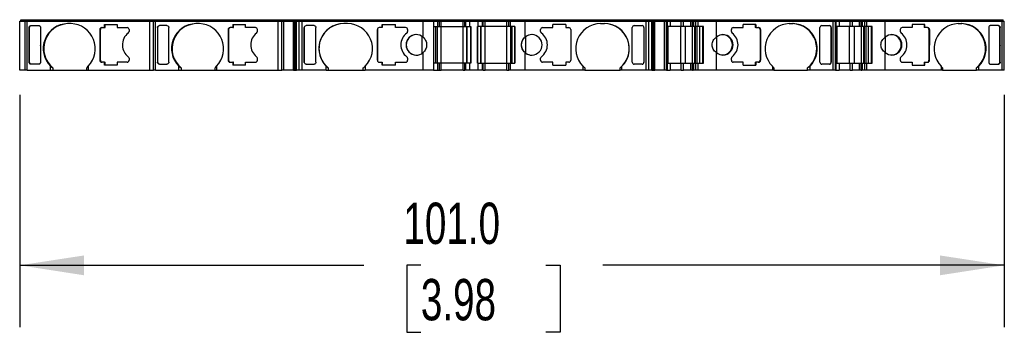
# Model space of a CAD drawing. Header units: millimetres. Extents: x 13 to 546, y 13 to 419.
# Tile 3 of 7: x 139 to 240, y 314 to 346. Entities that reach past the tile are written whole.
import ezdxf

# ---------------------------------------------------------------- set-up
doc = ezdxf.new("R2010")
doc.units = ezdxf.units.MM
doc.header["$LTSCALE"] = 2
doc.linetypes.add('SLD-Solid', pattern=[0])
doc.layers.add('DIMENSIONS', color=140, linetype='SLD-Solid', lineweight=25)
doc.styles.add('SLDTEXTSTYLE0', font='TXT', dxfattribs={"width": 0.7})
doc.dimstyles.new('SLDDIMSTYLE2', dxfattribs={"dimtxt": 4.316016, "dimasz": 6.604, "dimexe": 0, "dimexo": 0.0625, "dimgap": 1.079004, "dimtad": 0, "dimtih": 1, "dimtoh": 1, "dimrnd": 1e-09, "dimzin": 4, "dimdsep": 46, "dimtxsty": 'SLDTEXTSTYLE0', "dimsah": 1, "dimcen": 0.09, "dimadec": 0, "dimazin": 1, "dimtfac": 1, "dimtofl": 0, "dimtmove": 0, "dimatfit": 3, "dimfxl": 0, "dimfrac": 2, "dimtolj": 1, "dimtzin": 12, "dimarcsym": 0})

# ---------------------------------------------------------------- blocks, each defined once
blk = doc.blocks.new('_D_4')
at = {"layer": 'DIMENSIONS'}
for p, q in [((139.19, 338.25), (139.19, 314.44)), ((240.21, 338.25), (240.21, 314.44)), ((139.19, 320.79), (174.5, 320.79)), ((180.35, 320.79), (178.9, 320.79)), ((178.9, 320.79), (178.9, 313.93)), ((193.18, 320.79), (194.63, 320.79)), ((194.63, 320.79), (194.63, 313.93)), ((240.21, 320.79), (199.03, 320.79)), ((178.9, 313.93), (180.35, 313.93)), ((194.63, 313.93), (193.18, 313.93))]:
    blk.add_line(p, q, dxfattribs=at)
for points in [[(139.19, 320.79), (145.79, 319.77), (145.79, 321.8)], [(240.21, 320.79), (233.61, 321.8), (233.61, 319.77)]]:
    blk.add_solid(points, dxfattribs=at)
at = {"layer": 'DIMENSIONS', "char_height": 4.233, "attachment_point": 1, "style": 'SLDTEXTSTYLE0'}
for s, insert in [('101.0', (178.56, 327.21)), ('3.98', (180.35, 319.39))]:
    blk.add_mtext(s, dxfattribs=dict(at, insert=insert))

msp = doc.modelspace()

# ---------------------------------------------------------------- linework, layer by layer
for p, q in [((139.188, 340.789), (139.188, 345.789)), ((139.188, 345.789), (139.735, 345.789)), ((139.288, 345.789), (139.288, 345.939)), ((139.288, 345.939), (139.835, 345.939)), ((139.734, 340.789), (139.734, 345.789)), ((139.734, 345.789), (139.956, 345.789)), ((139.834, 345.789), (139.834, 345.939)), ((139.834, 345.939), (139.982, 345.939)), ((139.956, 340.789), (139.956, 345.789)), ((139.956, 345.789), (152.531, 345.789)), ((139.982, 345.789), (139.982, 345.939)), ((139.982, 345.939), (152.557, 345.939)), ((144.466, 345.539), (144.079, 345.539)), ((152.531, 340.789), (152.531, 345.789)), ((152.531, 345.789), (152.9, 345.789)), ((152.557, 345.789), (152.557, 345.939)), ((152.557, 345.939), (153, 345.939)), ((152.9, 340.789), (152.9, 345.789)), ((152.9, 345.789), (153.122, 345.789)), ((152.9, 340.789), (152.9, 345.789)), ((153, 345.789), (153, 345.939)), ((153, 345.939), (153.148, 345.939)), ((153, 345.789), (153, 345.939)), ((153.122, 340.789), (153.122, 345.789)), ((153.122, 345.789), (165.697, 345.789)), ((153.148, 345.789), (153.148, 345.939)), ((153.148, 345.939), (165.723, 345.939)), ((157.632, 345.539), (157.246, 345.539)), ((165.697, 340.789), (165.697, 345.789)), ((165.697, 345.789), (166.068, 345.789)), ((165.723, 345.789), (165.723, 345.939)), ((165.723, 345.939), (166.168, 345.939)), ((166.068, 340.789), (166.068, 345.789)), ((166.068, 345.789), (166.078, 345.789)), ((166.068, 340.789), (166.068, 345.789)), ((166.078, 340.789), (166.078, 345.789)), ((166.078, 345.789), (166.286, 345.789)), ((166.168, 345.789), (166.168, 345.939)), ((166.168, 345.939), (166.175, 345.939)), ((166.168, 345.789), (166.168, 345.939)), ((166.175, 345.789), (166.175, 345.939)), ((166.175, 345.939), (166.364, 345.939)), ((166.286, 340.789), (166.286, 345.789)), ((166.286, 345.789), (167.281, 345.789)), ((166.364, 345.789), (166.364, 345.939)), ((166.364, 345.939), (167.271, 345.939)), ((167.271, 345.789), (167.271, 345.939)), ((167.271, 345.939), (167.313, 345.939)), ((167.281, 340.789), (167.281, 345.789)), ((167.281, 345.789), (167.339, 345.789)), ((167.313, 345.939), (167.458, 345.939)), ((167.339, 345.789), (167.484, 345.789)), ((167.339, 345.689), (167.484, 345.689)), ((167.339, 340.789), (167.339, 345.689)), ((167.362, 345.689), (167.362, 340.789)), ((167.432, 340.789), (167.432, 345.689)), ((167.458, 345.789), (167.458, 345.939)), ((167.458, 345.939), (167.573, 345.939)), ((167.475, 340.789), (167.475, 345.689)), ((167.484, 345.689), (167.484, 345.789)), ((167.484, 345.789), (167.578, 345.789)), ((167.484, 345.689), (167.578, 345.689)), ((167.573, 345.789), (167.573, 345.939)), ((167.573, 345.939), (167.693, 345.939)), ((167.578, 340.789), (167.578, 345.789)), ((167.578, 345.789), (167.879, 345.789)), ((167.693, 345.789), (167.693, 345.939)), ((167.693, 345.939), (167.976, 345.939)), ((167.879, 340.789), (167.879, 345.789)), ((167.879, 345.789), (168.169, 345.789)), ((167.976, 345.789), (167.976, 345.939)), ((167.976, 345.939), (168.169, 345.939)), ((168.169, 345.789), (168.169, 345.939)), ((168.169, 345.939), (180.543, 345.939)), ((168.169, 340.789), (168.169, 345.789)), ((168.169, 345.789), (180.588, 345.789)), ((172.838, 345.539), (172.438, 345.539)), ((180.543, 345.789), (180.543, 345.939)), ((180.543, 345.939), (181.545, 345.939)), ((180.588, 344.147), (180.588, 345.789)), ((180.588, 345.789), (181.645, 345.789)), ((181.545, 345.789), (181.545, 345.939)), ((181.545, 345.939), (181.989, 345.939)), ((181.645, 345.789), (181.645, 340.789)), ((181.645, 345.789), (182.089, 345.789)), ((181.989, 345.789), (181.989, 345.939)), ((181.989, 345.789), (181.989, 345.939)), ((181.989, 345.939), (181.989, 345.939)), ((181.989, 345.939), (182.145, 345.939)), ((182.089, 345.239), (182.089, 345.789)), ((182.089, 345.239), (182.089, 345.789)), ((182.089, 345.789), (182.089, 345.789)), ((182.089, 345.789), (182.245, 345.789)), ((182.145, 345.789), (182.145, 345.939)), ((182.145, 345.789), (182.145, 345.939)), ((182.145, 345.939), (182.445, 345.939)), ((182.245, 345.239), (182.245, 345.789)), ((182.245, 345.239), (182.245, 345.789)), ((182.245, 345.239), (182.245, 345.789)), ((182.245, 345.789), (182.445, 345.789)), ((182.245, 345.239), (182.245, 345.52)), ((182.445, 345.789), (182.445, 345.939)), ((182.445, 345.939), (184.678, 345.939)), ((182.445, 345.239), (182.445, 345.789)), ((182.445, 345.789), (184.678, 345.789)), ((184.678, 345.789), (184.678, 345.939)), ((184.678, 345.939), (184.978, 345.939)), ((184.678, 345.239), (184.678, 345.789)), ((184.678, 345.789), (184.878, 345.789)), ((184.878, 345.239), (184.878, 345.789)), ((184.878, 345.789), (184.966, 345.789)), ((184.878, 345.239), (184.878, 345.789)), ((184.966, 345.239), (184.966, 345.789)), ((184.966, 345.789), (185.378, 345.789)), ((184.978, 345.789), (184.978, 345.939)), ((184.978, 345.939), (185.036, 345.939)), ((184.978, 345.789), (184.978, 345.939)), ((185.036, 345.789), (185.036, 345.939)), ((185.036, 345.939), (185.419, 345.939)), ((185.378, 345.239), (185.378, 345.789)), ((185.378, 345.789), (186.245, 345.789)), ((185.419, 345.789), (185.419, 345.939)), ((185.419, 345.939), (186.204, 345.939)), ((186.204, 345.789), (186.204, 345.939)), ((186.204, 345.939), (186.586, 345.939)), ((186.245, 345.239), (186.245, 345.789)), ((186.245, 345.789), (186.657, 345.789)), ((186.586, 345.789), (186.586, 345.939)), ((186.586, 345.939), (186.645, 345.939)), ((186.645, 345.789), (186.645, 345.939)), ((186.645, 345.789), (186.645, 345.939)), ((186.645, 345.939), (186.945, 345.939)), ((186.657, 345.239), (186.657, 345.789)), ((186.657, 345.789), (186.745, 345.789)), ((186.745, 345.239), (186.745, 345.789)), ((186.745, 345.239), (186.745, 345.789)), ((186.745, 345.789), (186.945, 345.789)), ((186.945, 345.789), (186.945, 345.939)), ((186.945, 345.939), (189.178, 345.939)), ((186.945, 345.239), (186.945, 345.789)), ((186.945, 345.789), (189.178, 345.789)), ((189.178, 345.789), (189.178, 345.939)), ((189.178, 345.939), (189.478, 345.939)), ((189.178, 345.239), (189.178, 345.789)), ((189.178, 345.789), (189.378, 345.789)), ((189.378, 345.239), (189.378, 345.789)), ((189.378, 345.789), (189.533, 345.789)), ((189.378, 345.431), (189.378, 345.789)), ((189.378, 345.531), (189.378, 345.789)), ((189.478, 345.789), (189.478, 345.939)), ((189.478, 345.939), (189.633, 345.939)), ((189.533, 345.239), (189.533, 345.789)), ((189.533, 345.789), (191.035, 345.789)), ((189.533, 345.239), (189.533, 345.789)), ((189.533, 345.789), (189.533, 345.789)), ((189.633, 345.789), (189.633, 345.939)), ((189.633, 345.939), (191.079, 345.939)), ((189.633, 345.789), (189.633, 345.939)), ((189.633, 345.939), (189.633, 345.939)), ((191.035, 344.147), (191.035, 345.789)), ((191.035, 345.789), (203.454, 345.789)), ((191.079, 345.789), (191.079, 345.939)), ((191.079, 345.939), (203.454, 345.939)), ((198.785, 345.539), (199.185, 345.539)), ((203.454, 345.789), (203.454, 345.939)), ((203.454, 345.939), (203.647, 345.939)), ((203.454, 340.789), (203.454, 345.789)), ((203.454, 345.789), (203.744, 345.789)), ((203.647, 345.789), (203.647, 345.939)), ((203.647, 345.939), (203.93, 345.939)), ((203.744, 340.789), (203.744, 345.789)), ((203.744, 345.789), (204.045, 345.789)), ((203.93, 345.789), (203.93, 345.939)), ((203.93, 345.939), (204.05, 345.939)), ((204.045, 340.789), (204.045, 345.789)), ((204.045, 345.789), (204.139, 345.789)), ((204.045, 345.689), (204.139, 345.689)), ((204.05, 345.789), (204.05, 345.939)), ((204.05, 345.939), (204.165, 345.939)), ((204.139, 345.689), (204.139, 345.789)), ((204.139, 345.789), (204.284, 345.789)), ((204.139, 345.689), (204.284, 345.689)), ((204.148, 340.789), (204.148, 345.689)), ((204.165, 345.789), (204.165, 345.939)), ((204.165, 345.939), (204.309, 345.939)), ((204.19, 340.789), (204.19, 345.689)), ((204.261, 340.789), (204.261, 345.689)), ((204.284, 345.789), (204.342, 345.789)), ((204.284, 340.789), (204.284, 345.689)), ((204.309, 345.939), (204.351, 345.939)), ((204.342, 340.789), (204.342, 345.789)), ((204.342, 345.789), (205.337, 345.789)), ((204.351, 345.789), (204.351, 345.939)), ((204.351, 345.939), (205.259, 345.939)), ((205.259, 345.789), (205.259, 345.939)), ((205.259, 345.939), (205.448, 345.939)), ((205.337, 340.789), (205.337, 345.789)), ((205.337, 345.789), (205.545, 345.789)), ((205.448, 345.789), (205.448, 345.939)), ((205.448, 345.939), (205.455, 345.939)), ((205.455, 345.789), (205.455, 345.939)), ((205.455, 345.789), (205.455, 345.939)), ((205.455, 345.939), (205.536, 345.939)), ((205.536, 345.789), (205.536, 345.939)), ((205.536, 345.939), (205.837, 345.939)), ((205.545, 340.789), (205.545, 345.789)), ((205.545, 345.789), (205.555, 345.789)), ((205.555, 340.789), (205.555, 345.789)), ((205.555, 340.789), (205.555, 345.789)), ((205.555, 345.789), (205.642, 345.789)), ((205.642, 340.789), (205.642, 345.789)), ((205.642, 345.789), (205.943, 345.789)), ((205.837, 345.789), (205.837, 345.939)), ((205.837, 345.939), (207.036, 345.939)), ((205.943, 345.789), (205.943, 345.239)), ((205.943, 345.789), (207.062, 345.789)), ((207.036, 345.789), (207.036, 345.939)), ((207.036, 345.939), (207.403, 345.939)), ((207.062, 345.239), (207.062, 345.789)), ((207.062, 345.789), (207.306, 345.789)), ((207.306, 345.239), (207.306, 345.789)), ((207.306, 345.789), (208.042, 345.789)), ((207.403, 345.789), (207.403, 345.939)), ((207.403, 345.939), (208.139, 345.939)), ((208.042, 345.239), (208.042, 345.789)), ((208.042, 345.789), (208.205, 345.789)), ((208.139, 345.789), (208.139, 345.939)), ((208.139, 345.939), (208.22, 345.939)), ((208.205, 345.239), (208.205, 345.789)), ((208.205, 345.789), (208.272, 345.789)), ((208.22, 345.789), (208.22, 345.939)), ((208.22, 345.939), (208.372, 345.939)), ((208.272, 345.789), (208.272, 345.239)), ((208.272, 345.789), (208.279, 345.789)), ((208.279, 345.239), (208.279, 345.789)), ((208.279, 345.789), (208.351, 345.789)), ((208.351, 345.239), (208.351, 345.789)), ((208.351, 345.789), (208.57, 345.789)), ((208.372, 345.939), (208.372, 345.789)), ((208.372, 345.939), (208.376, 345.939)), ((208.376, 345.789), (208.376, 345.939)), ((208.376, 345.939), (208.448, 345.939)), ((208.448, 345.789), (208.448, 345.939)), ((208.448, 345.939), (208.649, 345.939)), ((208.57, 345.239), (208.57, 345.789)), ((208.57, 345.789), (208.787, 345.789)), ((208.649, 345.789), (208.649, 345.939)), ((208.649, 345.939), (208.874, 345.939)), ((208.787, 345.239), (208.787, 345.789)), ((208.787, 345.789), (210.667, 345.789)), ((208.874, 345.789), (208.874, 345.939)), ((208.874, 345.939), (210.684, 345.939)), ((210.667, 344.147), (210.667, 345.789)), ((210.667, 345.789), (222.663, 345.789)), ((210.684, 345.789), (210.684, 345.939)), ((210.684, 345.939), (222.637, 345.939)), ((218.153, 345.539), (218.539, 345.539)), ((222.637, 345.789), (222.637, 345.939)), ((222.637, 345.939), (222.785, 345.939)), ((222.663, 340.789), (222.663, 345.789)), ((222.663, 345.789), (222.885, 345.789)), ((222.785, 345.789), (222.785, 345.939)), ((222.785, 345.789), (222.785, 345.939)), ((222.785, 345.939), (222.865, 345.939)), ((222.865, 345.789), (222.865, 345.939)), ((222.865, 345.939), (223.165, 345.939)), ((222.885, 340.789), (222.885, 345.789)), ((222.885, 340.789), (222.885, 345.789)), ((222.885, 345.789), (222.97, 345.789)), ((222.97, 340.789), (222.97, 345.789)), ((222.97, 345.789), (223.272, 345.789)), ((223.165, 345.789), (223.165, 345.939)), ((223.165, 345.939), (224.364, 345.939)), ((223.272, 345.789), (223.272, 345.239)), ((223.272, 345.789), (224.39, 345.789)), ((224.364, 345.789), (224.364, 345.939)), ((224.364, 345.939), (224.731, 345.939)), ((224.39, 345.239), (224.39, 345.789)), ((224.39, 345.789), (224.635, 345.789)), ((224.635, 345.239), (224.635, 345.789)), ((224.635, 345.789), (225.37, 345.789)), ((224.731, 345.789), (224.731, 345.939)), ((224.731, 345.939), (225.467, 345.939)), ((225.37, 345.239), (225.37, 345.789)), ((225.37, 345.789), (225.534, 345.789)), ((225.467, 345.789), (225.467, 345.939)), ((225.467, 345.939), (225.549, 345.939)), ((225.534, 345.239), (225.534, 345.789)), ((225.534, 345.789), (225.601, 345.789)), ((225.549, 345.789), (225.549, 345.939)), ((225.549, 345.939), (225.701, 345.939)), ((225.601, 345.789), (225.601, 345.239)), ((225.601, 345.789), (225.608, 345.789)), ((225.608, 345.239), (225.608, 345.789)), ((225.608, 345.789), (225.68, 345.789)), ((225.68, 345.239), (225.68, 345.789)), ((225.68, 345.789), (225.898, 345.789)), ((225.701, 345.939), (225.701, 345.789)), ((225.701, 345.939), (225.704, 345.939)), ((225.704, 345.789), (225.704, 345.939)), ((225.704, 345.939), (225.776, 345.939)), ((225.776, 345.789), (225.776, 345.939)), ((225.776, 345.939), (225.977, 345.939)), ((225.898, 345.239), (225.898, 345.789)), ((225.898, 345.789), (226.115, 345.789)), ((225.977, 345.789), (225.977, 345.939)), ((225.977, 345.939), (226.202, 345.939)), ((226.115, 345.239), (226.115, 345.789)), ((226.115, 345.789), (227.995, 345.789)), ((226.202, 345.789), (226.202, 345.939)), ((226.202, 345.939), (228.013, 345.939)), ((227.995, 344.147), (227.995, 345.789)), ((227.995, 345.789), (239.991, 345.789)), ((228.013, 345.789), (228.013, 345.939)), ((228.013, 345.939), (239.965, 345.939)), ((235.481, 345.539), (235.868, 345.539)), ((239.965, 345.789), (239.965, 345.939)), ((239.965, 345.939), (240.113, 345.939)), ((239.991, 340.789), (239.991, 345.789)), ((239.991, 345.789), (240.213, 345.789)), ((240.113, 345.789), (240.113, 345.939)), ((240.113, 345.789), (240.113, 345.939)), ((240.213, 340.789), (240.213, 345.789)), ((240.213, 340.789), (240.213, 345.789)), ((140.159, 343.299), (140.159, 345.139)), ((140.159, 345.139), (140.162, 345.139)), ((140.211, 345.156), (140.162, 345.139)), ((140.211, 341.572), (140.211, 345.156)), ((140.352, 345.339), (141.133, 345.339)), ((141.326, 345.139), (141.326, 343.299)), ((147.412, 344.939), (147.412, 341.789)), ((147.412, 344.939), (147.414, 344.939)), ((147.463, 344.939), (147.414, 344.939)), ((147.463, 341.789), (147.463, 344.939)), ((147.605, 345.139), (147.899, 345.139)), ((147.899, 345.439), (149.195, 345.439)), ((147.899, 345.139), (147.899, 345.439)), ((147.899, 345.139), (147.951, 345.139)), ((147.951, 345.139), (147.951, 345.439)), ((149.195, 345.439), (149.195, 345.139)), ((149.195, 345.139), (150.213, 345.139)), ((150.406, 344.939), (150.406, 344.739)), ((153.377, 345.156), (153.325, 345.138)), ((153.325, 345.138), (153.325, 341.59)), ((153.377, 341.572), (153.377, 345.156)), ((154.299, 345.339), (153.518, 345.339)), ((154.493, 341.59), (154.493, 345.138)), ((160.578, 344.939), (160.578, 341.789)), ((160.63, 344.939), (160.578, 344.939)), ((160.63, 341.789), (160.63, 344.939)), ((161.066, 345.139), (160.771, 345.139)), ((161.066, 345.439), (162.361, 345.439)), ((161.066, 345.439), (161.066, 345.139)), ((161.066, 345.139), (161.118, 345.139)), ((161.118, 345.139), (161.118, 345.439)), ((162.361, 345.139), (162.361, 345.439)), ((163.379, 345.139), (162.361, 345.139)), ((163.572, 344.739), (163.572, 344.939)), ((168.379, 345.156), (168.379, 345.138)), ((168.379, 341.572), (168.379, 345.156)), ((168.379, 345.138), (168.379, 341.59)), ((169.388, 345.339), (168.579, 345.339)), ((169.588, 341.59), (169.588, 345.138)), ((175.888, 344.939), (175.888, 341.789)), ((175.888, 344.939), (175.888, 344.939)), ((175.888, 341.789), (175.888, 344.939)), ((176.393, 345.139), (176.088, 345.139)), ((176.393, 345.439), (177.734, 345.439)), ((176.393, 345.439), (176.393, 345.139)), ((176.393, 345.139), (176.393, 345.439)), ((176.393, 345.439), (176.393, 345.439)), ((176.393, 345.139), (176.393, 345.139)), ((177.734, 345.139), (177.734, 345.439)), ((178.788, 345.139), (177.734, 345.139)), ((178.988, 344.939), (178.988, 344.739)), ((181.645, 345.239), (182.089, 345.239)), ((181.889, 341.489), (181.889, 345.239)), ((181.889, 341.489), (181.889, 345.239)), ((182.045, 341.489), (182.045, 345.239)), ((182.045, 341.489), (182.045, 345.239)), ((182.089, 345.239), (182.089, 345.239)), ((182.089, 345.239), (182.245, 345.239)), ((182.245, 345.239), (182.445, 345.239)), ((182.445, 341.489), (182.445, 345.239)), ((182.445, 345.239), (184.678, 345.239)), ((184.678, 345.239), (184.878, 345.239)), ((184.678, 341.489), (184.678, 345.239)), ((184.878, 345.239), (184.966, 345.239)), ((184.966, 345.239), (185.378, 345.239)), ((185.078, 341.489), (185.078, 345.239)), ((185.078, 341.489), (185.078, 345.239)), ((185.107, 341.489), (185.107, 345.239)), ((185.378, 345.239), (185.478, 345.239)), ((185.461, 341.489), (185.461, 345.239)), ((185.478, 345.239), (185.478, 341.489)), ((185.478, 341.489), (185.478, 345.239)), ((185.478, 345.239), (185.478, 345.239)), ((186.145, 345.239), (186.145, 341.489)), ((186.245, 345.239), (186.145, 345.239)), ((186.162, 341.489), (186.162, 345.239)), ((186.657, 345.239), (186.245, 345.239)), ((186.516, 341.489), (186.516, 345.239)), ((186.545, 341.489), (186.545, 345.239)), ((186.545, 341.489), (186.545, 345.239)), ((186.745, 345.239), (186.657, 345.239)), ((186.945, 345.239), (186.745, 345.239)), ((186.945, 341.489), (186.945, 345.239)), ((189.178, 345.239), (186.945, 345.239)), ((189.178, 341.489), (189.178, 345.239)), ((189.378, 345.239), (189.178, 345.239)), ((189.533, 345.239), (189.378, 345.239)), ((189.533, 345.239), (189.533, 345.239)), ((189.978, 345.239), (189.533, 345.239)), ((189.578, 341.489), (189.578, 345.239)), ((189.733, 341.489), (189.733, 345.239)), ((189.733, 341.489), (189.733, 345.239)), ((189.978, 345.239), (189.978, 341.489)), ((189.978, 341.489), (189.978, 345.239)), ((189.978, 345.239), (189.978, 345.239)), ((192.635, 344.739), (192.635, 344.939)), ((192.835, 345.139), (193.889, 345.139)), ((195.23, 345.439), (193.889, 345.439)), ((193.889, 345.139), (193.889, 345.439)), ((195.23, 345.439), (195.23, 345.139)), ((195.23, 345.139), (195.535, 345.139)), ((195.735, 344.939), (195.735, 341.789)), ((195.735, 344.939), (195.735, 344.939)), ((195.735, 344.939), (195.735, 341.789)), ((202.035, 341.59), (202.035, 345.138)), ((202.235, 345.339), (203.043, 345.339)), ((203.243, 345.156), (203.243, 345.138)), ((203.243, 345.156), (203.243, 341.572)), ((203.243, 345.138), (203.243, 341.59)), ((205.943, 345.239), (205.642, 345.239)), ((205.73, 341.489), (205.73, 345.239)), ((207.062, 345.239), (205.943, 345.239)), ((207.01, 341.489), (207.01, 345.239)), ((207.306, 345.239), (207.062, 345.239)), ((208.042, 345.239), (207.306, 345.239)), ((207.5, 341.489), (207.5, 345.239)), ((208.205, 345.239), (208.042, 345.239)), ((208.272, 345.239), (208.205, 345.239)), ((208.235, 341.489), (208.235, 345.239)), ((208.279, 345.239), (208.272, 345.239)), ((208.351, 345.239), (208.279, 345.239)), ((208.57, 345.239), (208.351, 345.239)), ((208.472, 341.489), (208.472, 345.239)), ((208.544, 341.489), (208.544, 345.239)), ((208.787, 345.239), (208.57, 345.239)), ((208.716, 341.489), (208.716, 345.239)), ((209.343, 345.239), (208.787, 345.239)), ((208.96, 341.489), (208.96, 345.239)), ((209.266, 341.489), (209.266, 345.239)), ((209.343, 341.489), (209.343, 345.239)), ((212.213, 344.739), (212.213, 344.939)), ((212.406, 345.139), (213.424, 345.139)), ((214.719, 345.439), (213.424, 345.439)), ((213.424, 345.139), (213.424, 345.439)), ((214.667, 345.439), (214.667, 345.139)), ((214.719, 345.139), (214.667, 345.139)), ((214.719, 345.439), (214.719, 345.139)), ((214.719, 345.139), (215.014, 345.139)), ((215.155, 344.939), (215.155, 341.789)), ((215.207, 344.939), (215.155, 344.939)), ((215.207, 344.939), (215.207, 341.789)), ((221.292, 341.59), (221.292, 345.138)), ((221.485, 345.339), (222.266, 345.339)), ((222.408, 345.156), (222.408, 341.572)), ((222.408, 345.156), (222.46, 345.138)), ((222.46, 345.138), (222.46, 341.59)), ((223.272, 345.239), (222.97, 345.239)), ((223.058, 341.489), (223.058, 345.239)), ((224.39, 345.239), (223.272, 345.239)), ((224.338, 341.489), (224.338, 345.239)), ((224.635, 345.239), (224.39, 345.239)), ((225.37, 345.239), (224.635, 345.239)), ((224.828, 341.489), (224.828, 345.239)), ((225.534, 345.239), (225.37, 345.239)), ((225.601, 345.239), (225.534, 345.239)), ((225.564, 341.489), (225.564, 345.239)), ((225.608, 345.239), (225.601, 345.239)), ((225.68, 345.239), (225.608, 345.239)), ((225.898, 345.239), (225.68, 345.239)), ((225.801, 341.489), (225.801, 345.239)), ((225.873, 341.489), (225.873, 345.239)), ((226.115, 345.239), (225.898, 345.239)), ((226.045, 341.489), (226.045, 345.239)), ((226.672, 345.239), (226.115, 345.239)), ((226.289, 341.489), (226.289, 345.239)), ((226.595, 341.489), (226.595, 345.239)), ((226.672, 341.489), (226.672, 345.239)), ((229.541, 344.939), (229.541, 344.739)), ((230.752, 345.139), (229.734, 345.139)), ((232.048, 345.439), (230.752, 345.439)), ((230.752, 345.439), (230.752, 345.139)), ((231.996, 345.439), (231.996, 345.139)), ((232.048, 345.139), (231.996, 345.139)), ((232.048, 345.139), (232.048, 345.439)), ((232.342, 345.139), (232.048, 345.139)), ((232.484, 344.939), (232.484, 341.789)), ((232.535, 344.939), (232.484, 344.939)), ((232.535, 344.939), (232.535, 343.333)), ((238.621, 345.138), (238.621, 343.309)), ((239.595, 345.339), (238.814, 345.339)), ((239.736, 345.156), (239.736, 341.572)), ((239.736, 345.156), (239.788, 345.138)), ((239.788, 343.3), (239.788, 345.138)), ((180.499, 342.51), (180.499, 344.218)), ((191.124, 342.51), (191.124, 344.218)), ((210.701, 342.551), (210.701, 344.177)), ((228.03, 342.551), (228.03, 344.177)), ((140.159, 343.299), (140.159, 343.279)), ((140.159, 341.589), (140.159, 343.279)), ((141.326, 343.279), (141.326, 343.299)), ((141.326, 343.279), (141.326, 341.589)), ((180.588, 340.789), (180.588, 342.581)), ((191.035, 340.789), (191.035, 342.581)), ((210.667, 340.789), (210.667, 342.581)), ((227.995, 340.789), (227.995, 342.581)), ((232.535, 341.789), (232.535, 343.333)), ((238.621, 343.289), (238.621, 343.309)), ((238.621, 343.289), (238.621, 341.589)), ((239.788, 343.3), (239.788, 343.28)), ((239.788, 341.59), (239.788, 343.28)), ((140.159, 341.589), (140.162, 341.589)), ((140.162, 341.589), (140.211, 341.572)), ((147.412, 341.789), (147.414, 341.789)), ((147.414, 341.789), (147.463, 341.789)), ((147.899, 341.589), (147.605, 341.589)), ((147.899, 341.289), (147.899, 341.589)), ((147.899, 341.589), (147.951, 341.589)), ((147.951, 341.289), (147.951, 341.589)), ((149.195, 341.589), (149.195, 341.289)), ((150.213, 341.589), (149.195, 341.589)), ((150.406, 341.989), (150.406, 341.789)), ((153.325, 341.59), (153.377, 341.572)), ((160.578, 341.789), (160.63, 341.789)), ((160.771, 341.589), (161.066, 341.589)), ((161.066, 341.589), (161.066, 341.289)), ((161.118, 341.589), (161.066, 341.589)), ((161.118, 341.289), (161.118, 341.589)), ((162.361, 341.289), (162.361, 341.589)), ((162.361, 341.589), (163.379, 341.589)), ((163.572, 341.789), (163.572, 341.989)), ((168.379, 341.59), (168.379, 341.572)), ((175.888, 341.789), (175.888, 341.789)), ((176.088, 341.589), (176.393, 341.589)), ((176.393, 341.589), (176.393, 341.289)), ((176.393, 341.589), (176.393, 341.589)), ((176.393, 341.289), (176.393, 341.589)), ((177.734, 341.289), (177.734, 341.589)), ((177.734, 341.589), (178.788, 341.589)), ((178.988, 341.989), (178.988, 341.789)), ((182.089, 341.489), (181.645, 341.489)), ((182.089, 340.789), (182.089, 341.489)), ((182.089, 340.789), (182.089, 341.489)), ((182.089, 341.489), (182.089, 341.489)), ((182.245, 341.489), (182.089, 341.489)), ((182.245, 340.789), (182.245, 341.489)), ((182.245, 340.789), (182.245, 341.489)), ((182.245, 340.789), (182.245, 341.489)), ((182.445, 341.489), (182.245, 341.489)), ((182.445, 340.789), (182.445, 341.489)), ((184.678, 341.489), (182.445, 341.489)), ((184.678, 340.789), (184.678, 341.489)), ((184.878, 341.489), (184.678, 341.489)), ((184.878, 340.789), (184.878, 341.489)), ((184.966, 341.489), (184.878, 341.489)), ((184.878, 340.789), (184.878, 341.489)), ((184.966, 340.789), (184.966, 341.489)), ((185.378, 341.489), (184.966, 341.489)), ((185.378, 340.789), (185.378, 341.489)), ((185.478, 341.489), (185.378, 341.489)), ((185.478, 341.489), (185.478, 341.489)), ((186.145, 341.489), (186.245, 341.489)), ((186.245, 340.789), (186.245, 341.489)), ((186.245, 341.489), (186.657, 341.489)), ((186.657, 340.789), (186.657, 341.489)), ((186.657, 341.489), (186.745, 341.489)), ((186.745, 340.789), (186.745, 341.489)), ((186.745, 340.789), (186.745, 341.489)), ((186.745, 341.489), (186.945, 341.489)), ((186.945, 340.789), (186.945, 341.489)), ((186.945, 341.489), (189.178, 341.489)), ((189.178, 340.789), (189.178, 341.489)), ((189.178, 341.489), (189.378, 341.489)), ((189.378, 340.789), (189.378, 341.489)), ((189.378, 341.489), (189.533, 341.489)), ((189.378, 341.245), (189.378, 341.489)), ((189.378, 341.117), (189.378, 341.489)), ((189.533, 340.789), (189.533, 341.489)), ((189.533, 340.789), (189.533, 341.489)), ((189.533, 341.489), (189.533, 341.489)), ((189.533, 341.489), (189.978, 341.489)), ((189.978, 341.489), (189.978, 341.489)), ((192.635, 341.789), (192.635, 341.989)), ((193.889, 341.589), (192.835, 341.589)), ((193.889, 341.289), (193.889, 341.589)), ((195.23, 341.589), (195.23, 341.289)), ((195.535, 341.589), (195.23, 341.589)), ((195.735, 341.789), (195.735, 341.789)), ((203.243, 341.59), (203.243, 341.572)), ((205.642, 341.489), (205.943, 341.489)), ((205.943, 341.489), (205.943, 340.789)), ((205.943, 341.489), (207.062, 341.489)), ((207.062, 340.789), (207.062, 341.489)), ((207.062, 341.489), (207.306, 341.489)), ((207.306, 340.789), (207.306, 341.489)), ((207.306, 341.489), (208.042, 341.489)), ((208.042, 340.789), (208.042, 341.489)), ((208.042, 341.489), (208.205, 341.489)), ((208.205, 340.789), (208.205, 341.489)), ((208.205, 341.489), (208.272, 341.489)), ((208.272, 341.489), (208.272, 340.789)), ((208.272, 341.489), (208.279, 341.489)), ((208.279, 340.789), (208.279, 341.489)), ((208.279, 341.489), (208.351, 341.489)), ((208.351, 340.789), (208.351, 341.489)), ((208.351, 341.489), (208.57, 341.489)), ((208.57, 340.789), (208.57, 341.489)), ((208.57, 341.489), (208.787, 341.489)), ((208.787, 340.789), (208.787, 341.489)), ((208.787, 341.489), (209.343, 341.489)), ((212.213, 341.789), (212.213, 341.989)), ((213.424, 341.589), (212.406, 341.589)), ((213.424, 341.289), (213.424, 341.589)), ((214.667, 341.589), (214.667, 341.289)), ((214.667, 341.589), (214.719, 341.589)), ((214.719, 341.589), (214.719, 341.289)), ((215.014, 341.589), (214.719, 341.589)), ((215.155, 341.789), (215.207, 341.789)), ((222.46, 341.59), (222.408, 341.572)), ((222.97, 341.489), (223.272, 341.489)), ((223.272, 341.489), (223.272, 340.789)), ((223.272, 341.489), (224.39, 341.489)), ((224.39, 340.789), (224.39, 341.489)), ((224.39, 341.489), (224.635, 341.489)), ((224.635, 340.789), (224.635, 341.489)), ((224.635, 341.489), (225.37, 341.489)), ((225.37, 340.789), (225.37, 341.489)), ((225.37, 341.489), (225.534, 341.489)), ((225.534, 340.789), (225.534, 341.489)), ((225.534, 341.489), (225.601, 341.489)), ((225.601, 341.489), (225.601, 340.789)), ((225.601, 341.489), (225.608, 341.489)), ((225.608, 340.789), (225.608, 341.489)), ((225.608, 341.489), (225.68, 341.489)), ((225.68, 340.789), (225.68, 341.489)), ((225.68, 341.489), (225.898, 341.489)), ((225.898, 340.789), (225.898, 341.489)), ((225.898, 341.489), (226.115, 341.489)), ((226.115, 340.789), (226.115, 341.489)), ((226.115, 341.489), (226.672, 341.489)), ((229.541, 341.989), (229.541, 341.789)), ((229.734, 341.589), (230.752, 341.589)), ((230.752, 341.589), (230.752, 341.289)), ((231.996, 341.589), (231.996, 341.289)), ((231.996, 341.589), (232.048, 341.589)), ((232.048, 341.289), (232.048, 341.589)), ((232.048, 341.589), (232.342, 341.589)), ((232.484, 341.789), (232.535, 341.789)), ((239.788, 341.59), (239.736, 341.572)), ((139.735, 340.789), (139.188, 340.789)), ((139.956, 340.789), (139.734, 340.789)), ((139.956, 340.789), (142.341, 340.789)), ((141.133, 341.388), (140.352, 341.388)), ((142.341, 340.789), (142.341, 341.183)), ((142.341, 340.789), (142.586, 340.789)), ((142.586, 341.003), (142.586, 340.789)), ((142.586, 340.789), (146.063, 340.789)), ((146.063, 340.789), (146.063, 341.003)), ((146.063, 340.789), (146.204, 340.789)), ((146.204, 341.183), (146.204, 340.789)), ((146.204, 340.789), (152.531, 340.789)), ((149.195, 341.289), (147.899, 341.289)), ((152.531, 340.789), (152.9, 340.789)), ((153.122, 340.789), (152.9, 340.789)), ((153.122, 340.789), (155.507, 340.789)), ((153.518, 341.389), (154.299, 341.389)), ((155.507, 340.789), (155.507, 341.183)), ((155.507, 340.789), (155.752, 340.789)), ((155.752, 341.003), (155.752, 340.789)), ((155.752, 340.789), (159.229, 340.789)), ((159.229, 340.789), (159.229, 341.003)), ((159.229, 340.789), (159.371, 340.789)), ((159.371, 341.183), (159.371, 340.789)), ((159.371, 340.789), (165.697, 340.789)), ((162.361, 341.289), (161.066, 341.289)), ((165.697, 340.789), (166.068, 340.789)), ((166.078, 340.789), (166.068, 340.789)), ((166.286, 340.789), (166.078, 340.789)), ((167.281, 340.789), (166.286, 340.789)), ((167.281, 340.789), (167.339, 340.789)), ((167.339, 340.789), (167.362, 340.789)), ((167.362, 340.789), (167.432, 340.789)), ((167.432, 340.789), (167.475, 340.789)), ((167.475, 340.789), (167.578, 340.789)), ((167.879, 340.789), (167.578, 340.789)), ((168.169, 340.789), (167.879, 340.789)), ((170.638, 340.789), (168.169, 340.789)), ((168.579, 341.389), (169.388, 341.389)), ((170.638, 340.789), (170.638, 341.183)), ((170.638, 340.789), (170.838, 340.789)), ((170.838, 341.003), (170.838, 340.789)), ((170.838, 340.789), (174.438, 340.789)), ((174.438, 340.789), (174.438, 341.003)), ((174.438, 340.789), (174.638, 340.789)), ((174.638, 341.183), (174.638, 340.789)), ((180.588, 340.789), (174.638, 340.789)), ((177.734, 341.289), (176.393, 341.289)), ((176.393, 341.289), (176.393, 341.289)), ((181.645, 340.789), (180.588, 340.789)), ((181.645, 340.789), (182.089, 340.789)), ((182.089, 340.789), (182.089, 340.789)), ((182.089, 340.789), (182.245, 340.789)), ((182.245, 340.789), (182.245, 341.131)), ((182.245, 340.789), (182.445, 340.789)), ((184.678, 340.789), (182.445, 340.789)), ((184.678, 340.789), (184.878, 340.789)), ((184.966, 340.789), (184.878, 340.789)), ((185.378, 340.789), (184.966, 340.789)), ((186.245, 340.789), (185.378, 340.789)), ((186.657, 340.789), (186.245, 340.789)), ((186.745, 340.789), (186.657, 340.789)), ((186.745, 340.789), (186.945, 340.789)), ((189.178, 340.789), (186.945, 340.789)), ((189.178, 340.789), (189.378, 340.789)), ((189.533, 340.789), (189.378, 340.789)), ((191.035, 340.789), (189.533, 340.789)), ((189.533, 340.789), (189.533, 340.789)), ((196.985, 340.789), (191.035, 340.789)), ((193.889, 341.289), (195.23, 341.289)), ((196.985, 341.183), (196.985, 340.789)), ((197.185, 340.789), (196.985, 340.789)), ((197.185, 341.003), (197.185, 340.789)), ((197.185, 340.789), (200.785, 340.789)), ((200.785, 340.789), (200.785, 341.003)), ((200.985, 340.789), (200.785, 340.789)), ((200.985, 340.789), (200.985, 341.183)), ((203.454, 340.789), (200.985, 340.789)), ((203.043, 341.389), (202.235, 341.389)), ((203.744, 340.789), (203.454, 340.789)), ((204.045, 340.789), (203.744, 340.789)), ((204.045, 340.789), (204.148, 340.789)), ((204.148, 340.789), (204.19, 340.789)), ((204.19, 340.789), (204.261, 340.789)), ((204.261, 340.789), (204.284, 340.789)), ((204.284, 340.789), (204.342, 340.789)), ((205.337, 340.789), (204.342, 340.789)), ((205.545, 340.789), (205.337, 340.789)), ((205.555, 340.789), (205.545, 340.789)), ((205.555, 340.789), (205.642, 340.789)), ((205.642, 340.789), (205.943, 340.789)), ((207.062, 340.789), (205.943, 340.789)), ((207.062, 340.789), (207.306, 340.789)), ((208.042, 340.789), (207.306, 340.789)), ((208.205, 340.789), (208.042, 340.789)), ((208.205, 340.789), (208.272, 340.789)), ((208.279, 340.789), (208.272, 340.789)), ((208.351, 340.789), (208.279, 340.789)), ((208.57, 340.789), (208.351, 340.789)), ((208.787, 340.789), (208.57, 340.789)), ((210.667, 340.789), (208.787, 340.789)), ((216.414, 340.789), (210.667, 340.789)), ((213.424, 341.289), (214.719, 341.289)), ((216.414, 341.183), (216.414, 340.789)), ((216.556, 340.789), (216.414, 340.789)), ((216.556, 341.003), (216.556, 340.789)), ((216.556, 340.789), (220.033, 340.789)), ((220.033, 340.789), (220.033, 341.003)), ((220.278, 340.789), (220.033, 340.789)), ((220.278, 340.789), (220.278, 341.183)), ((222.663, 340.789), (220.278, 340.789)), ((222.266, 341.389), (221.485, 341.389)), ((222.885, 340.789), (222.663, 340.789)), ((222.885, 340.789), (222.97, 340.789)), ((222.97, 340.789), (223.272, 340.789)), ((224.39, 340.789), (223.272, 340.789)), ((224.39, 340.789), (224.635, 340.789)), ((225.37, 340.789), (224.635, 340.789)), ((225.534, 340.789), (225.37, 340.789)), ((225.534, 340.789), (225.601, 340.789)), ((225.608, 340.789), (225.601, 340.789)), ((225.68, 340.789), (225.608, 340.789)), ((225.898, 340.789), (225.68, 340.789)), ((226.115, 340.789), (225.898, 340.789)), ((227.995, 340.789), (226.115, 340.789)), ((233.743, 340.789), (227.995, 340.789)), ((230.752, 341.289), (232.048, 341.289)), ((233.743, 341.183), (233.743, 340.789)), ((233.884, 340.789), (233.743, 340.789)), ((233.884, 341.003), (233.884, 340.789)), ((233.884, 340.789), (237.362, 340.789)), ((237.362, 340.789), (237.362, 341.003)), ((237.606, 340.789), (237.362, 340.789)), ((237.606, 340.789), (237.606, 341.183)), ((239.991, 340.789), (237.606, 340.789)), ((238.814, 341.388), (239.595, 341.388)), ((240.213, 340.789), (239.991, 340.789))]:
    msp.add_line(p, q)
for centre, radius, start, end in [((144.162, 342.981), 2.56, 91.86351, 224.62055), ((144.213, 342.98), 2.56, 91.82971, 230.53755), ((144.382, 342.981), 2.56, 315.37947, 88.13648), ((157.329, 342.981), 2.56, 91.86351, 224.62055), ((157.379, 342.98), 2.56, 91.82971, 230.53752), ((157.549, 342.981), 2.56, 315.37947, 88.13648), ((172.438, 342.989), 2.55, 90, 225.09914), ((172.438, 342.989), 2.55, 90, 231.13764), ((172.838, 342.989), 2.55, 314.90088, 89.99999), ((198.785, 342.989), 2.55, 90.00001, 225.09912), ((199.185, 342.989), 2.55, 314.90086, 90), ((199.185, 342.989), 2.55, 308.86234, 90), ((218.236, 342.981), 2.56, 91.86351, 224.62053), ((218.403, 342.979), 2.561, 309.53544, 88.09733), ((218.456, 342.981), 2.56, 315.37946, 88.1365), ((235.565, 342.981), 2.56, 91.86351, 224.62053), ((235.731, 342.979), 2.561, 309.53545, 88.09733), ((235.785, 342.981), 2.56, 315.37946, 88.1365), ((147.608, 344.942), 0.197, 91.01019, 180.97576), ((147.611, 344.942), 0.197, 91.01019, 180.97576), ((147.66, 344.942), 0.197, 91.01019, 180.97576), ((151.249, 343.37), 1.519, 127.37722, 182.67561), ((150.209, 344.942), 0.197, 359.02424, 88.98981), ((150.204, 344.738), 0.202, 307.35163, 0.27012), ((160.775, 344.942), 0.197, 91.01016, 180.97574), ((160.826, 344.942), 0.197, 91.01019, 180.97576), ((164.424, 343.364), 1.529, 127.50973, 232.49029), ((163.376, 344.942), 0.197, 359.02424, 88.98981), ((163.37, 344.738), 0.202, 307.35163, 0.27012), ((176.088, 344.939), 0.2, 90, 180), ((176.088, 344.939), 0.2, 90, 180), ((179.788, 343.364), 1.5, 126.03188, 233.96812), ((178.788, 344.939), 0.2, 0, 90), ((178.788, 344.739), 0.2, 306.03188, 0), ((192.835, 344.939), 0.2, 90, 180), ((192.835, 344.739), 0.2, 180, 233.9681), ((191.835, 343.364), 1.5, 306.03188, 53.96812), ((195.535, 344.939), 0.2, 0, 90), ((195.535, 344.939), 0.2, 0, 90.00008), ((212.409, 344.942), 0.197, 91.01019, 180.97576), ((212.415, 344.738), 0.202, 179.72986, 232.64845), ((211.361, 343.364), 1.529, 307.50971, 52.49028), ((214.959, 344.942), 0.197, 359.02424, 88.98982), ((215.01, 344.942), 0.197, 359.02414, 88.98986), ((229.738, 344.942), 0.197, 91.01018, 180.97576), ((229.743, 344.738), 0.202, 179.72988, 232.64838), ((228.7, 343.371), 1.517, 359.95694, 52.65081), ((232.287, 344.942), 0.197, 359.02424, 88.98982), ((232.336, 344.942), 0.197, 359.02424, 88.98982), ((232.339, 344.942), 0.197, 359.02424, 88.98982), ((179.888, 343.364), 1.05, 48.19046, 311.80954), ((179.888, 343.364), 1.05, 90, 270), ((191.735, 343.364), 1.05, 228.18989, 131.81013), ((191.735, 343.364), 1.05, 90, 125.59766), ((211.345, 343.364), 1.036, 229.08127, 130.91873), ((211.263, 343.364), 1.051, 272.95463, 87.04537), ((228.674, 343.364), 1.036, 229.08127, 130.91873), ((228.592, 343.364), 1.051, 272.95463, 87.04537), ((151.282, 343.364), 1.553, 182.39906, 183.13803), ((151.244, 343.355), 1.514, 182.8801, 232.68237), ((191.735, 343.364), 1.05, 234.40234, 270), ((228.701, 343.356), 1.517, 307.34611, 359.7568), ((228.664, 343.364), 1.553, 359.48839, 0.22632), ((147.608, 341.786), 0.197, 179.02424, 268.98981), ((147.611, 341.786), 0.197, 179.02424, 268.98981), ((147.66, 341.786), 0.197, 179.02424, 268.98981), ((150.209, 341.786), 0.197, 271.01019, 0.97576), ((150.204, 341.99), 0.202, 359.73018, 52.64824), ((160.775, 341.786), 0.197, 179.02434, 268.98976), ((160.826, 341.786), 0.197, 179.02424, 268.98981), ((163.376, 341.786), 0.197, 271.01019, 0.97576), ((163.37, 341.99), 0.202, 359.72947, 52.6485), ((176.088, 341.789), 0.2, 180, 270), ((176.088, 341.789), 0.2, 180, 270.00052), ((178.788, 341.789), 0.2, 270, 0), ((178.788, 341.989), 0.2, 0, 53.96812), ((192.835, 341.989), 0.2, 126.03188, 180), ((192.835, 341.789), 0.2, 180, 270), ((195.535, 341.789), 0.2, 270, 0), ((195.535, 341.789), 0.2, 269.99994, 0), ((212.415, 341.99), 0.202, 127.35163, 180.27012), ((212.409, 341.786), 0.197, 179.02424, 268.98981), ((214.959, 341.786), 0.197, 271.01018, 0.97576), ((215.01, 341.786), 0.197, 271.01021, 0.97578), ((229.743, 341.99), 0.202, 127.35162, 180.27012), ((229.738, 341.786), 0.197, 179.02424, 268.98982), ((232.287, 341.786), 0.197, 271.01018, 0.97576), ((232.336, 341.786), 0.197, 271.01018, 0.97576), ((232.339, 341.786), 0.197, 271.01018, 0.97576)]:
    msp.add_arc(centre, radius, start, end)
for points, knots in [([(140.159, 345.139), (140.159, 345.165), (140.164, 345.191), (140.183, 345.24), (140.197, 345.262), (140.215, 345.28), (140.233, 345.299), (140.254, 345.314), (140.278, 345.324), (140.302, 345.334), (140.326, 345.339), (140.352, 345.339)], [0, 0, 0, 0, 0.25, 0.25, 0.5, 0.5, 0.5, 0.75, 0.75, 0.75, 1, 1, 1, 1]), ([(140.162, 345.139), (140.162, 345.165), (140.166, 345.191), (140.186, 345.24), (140.2, 345.262), (140.218, 345.28), (140.236, 345.299), (140.257, 345.314), (140.281, 345.324), (140.304, 345.334), (140.329, 345.339), (140.355, 345.339)], [0, 0, 0, 0, 0.25, 0.25, 0.5, 0.5, 0.5, 0.75, 0.75, 0.75, 1, 1, 1, 1]), ([(140.211, 345.156), (140.214, 345.184), (140.222, 345.243), (140.268, 345.307), (140.308, 345.327), (140.322, 345.334)], [0, 0, 0, 0, 0.3777059, 0.785521, 1, 1, 1, 1]), ([(141.133, 345.339), (141.159, 345.339), (141.184, 345.334), (141.207, 345.324), (141.231, 345.314), (141.252, 345.299), (141.27, 345.28), (141.288, 345.262), (141.302, 345.24), (141.312, 345.215), (141.321, 345.191), (141.326, 345.165), (141.326, 345.139)], [0, 0, 0, 0, 0.25, 0.25, 0.25, 0.5, 0.5, 0.5, 0.75, 0.75, 0.75, 1, 1, 1, 1]), ([(153.325, 345.138), (153.325, 345.185), (153.344, 345.241), (153.42, 345.319), (153.473, 345.339), (153.518, 345.339)], [0, 0, 0, 0, 0.5, 0.5, 1, 1, 1, 1]), ([(153.377, 345.156), (153.381, 345.184), (153.388, 345.242), (153.433, 345.307), (153.473, 345.327), (153.487, 345.333)], [0, 0, 0, 0, 0.3812462, 0.7928839, 1, 1, 1, 1]), ([(154.299, 345.339), (154.345, 345.339), (154.398, 345.319), (154.474, 345.241), (154.493, 345.185), (154.493, 345.138)], [0, 0, 0, 0, 0.5, 0.5, 1, 1, 1, 1]), ([(168.379, 345.138), (168.379, 345.185), (168.399, 345.241), (168.477, 345.319), (168.532, 345.339), (168.579, 345.339)], [0, 0, 0, 0, 0.5, 0.5, 1, 1, 1, 1]), ([(169.388, 345.339), (169.435, 345.339), (169.49, 345.319), (169.568, 345.241), (169.588, 345.185), (169.588, 345.138)], [0, 0, 0, 0, 0.5, 0.5, 1, 1, 1, 1]), ([(202.235, 345.339), (202.188, 345.339), (202.133, 345.319), (202.054, 345.241), (202.035, 345.185), (202.035, 345.138)], [0, 0, 0, 0, 0.5, 0.5, 1, 1, 1, 1]), ([(203.243, 345.138), (203.243, 345.185), (203.224, 345.241), (203.146, 345.319), (203.091, 345.339), (203.043, 345.339)], [0, 0, 0, 0, 0.5, 0.5, 1, 1, 1, 1]), ([(221.485, 345.339), (221.44, 345.339), (221.387, 345.319), (221.311, 345.241), (221.292, 345.185), (221.292, 345.138)], [0, 0, 0, 0, 0.5, 0.5, 1, 1, 1, 1]), ([(222.46, 345.138), (222.46, 345.185), (222.441, 345.241), (222.365, 345.319), (222.312, 345.339), (222.266, 345.339)], [0, 0, 0, 0, 0.5, 0.5, 1, 1, 1, 1]), ([(222.301, 345.333), (222.324, 345.318), (222.366, 345.29), (222.401, 345.223), (222.406, 345.178), (222.408, 345.156)], [0, 0, 0, 0, 0.3743352, 0.6992281, 1, 1, 1, 1]), ([(239.788, 345.139), (239.788, 345.165), (239.783, 345.191), (239.773, 345.215), (239.764, 345.24), (239.75, 345.262), (239.732, 345.28), (239.713, 345.299), (239.693, 345.314), (239.669, 345.324), (239.645, 345.334), (239.621, 345.339), (239.595, 345.339)], [0, 0, 0, 0, 0.25, 0.25, 0.25, 0.5, 0.5, 0.5, 0.75, 0.75, 0.75, 1, 1, 1, 1]), ([(239.602, 345.343), (239.609, 345.342), (239.645, 345.335), (239.692, 345.29), (239.73, 345.224), (239.734, 345.178), (239.736, 345.156)], [0, 0, 0, 0, 0.0871504, 0.4522195, 0.7366689, 1, 1, 1, 1]), ([(239.771, 345.215), (239.771, 345.215), (239.771, 345.214), (239.772, 345.213), (239.773, 345.21), (239.775, 345.205), (239.778, 345.194), (239.784, 345.175), (239.786, 345.155), (239.788, 345.142), (239.788, 345.139)], [0, 0, 0, 0, 0.0156412, 0.0312674, 0.0624779, 0.1247539, 0.2489045, 0.4970412, 0.8695827, 1, 1, 1, 1]), ([(180.588, 344.147), (180.685, 344.06), (180.774, 343.946), (180.901, 343.676), (180.938, 343.52), (180.938, 343.207), (180.901, 343.052), (180.774, 342.782), (180.685, 342.668), (180.588, 342.581)], [0, 0, 0, 0, 0.25, 0.25, 0.5, 0.5, 0.75, 0.75, 1, 1, 1, 1]), ([(191.124, 342.51), (191.008, 342.593), (190.896, 342.71), (190.734, 343.006), (190.685, 343.184), (190.685, 343.544), (190.734, 343.722), (190.896, 344.018), (191.008, 344.135), (191.124, 344.218)], [0, 0, 0, 0, 0.25, 0.25, 0.5, 0.5, 0.75, 0.75, 1, 1, 1, 1]), ([(191.035, 342.581), (190.938, 342.668), (190.848, 342.782), (190.721, 343.052), (190.685, 343.207), (190.685, 343.52), (190.721, 343.676), (190.848, 343.946), (190.938, 344.06), (191.035, 344.147)], [0, 0, 0, 0, 0.25, 0.25, 0.5, 0.5, 0.75, 0.75, 1, 1, 1, 1]), ([(210.667, 342.581), (210.545, 342.668), (210.434, 342.782), (210.275, 343.052), (210.229, 343.207), (210.229, 343.52), (210.275, 343.676), (210.434, 343.946), (210.545, 344.06), (210.667, 344.147)], [0, 0, 0, 0, 0.25, 0.25, 0.5, 0.5, 0.75, 0.75, 1, 1, 1, 1]), ([(227.995, 342.581), (227.874, 342.668), (227.762, 342.782), (227.603, 343.052), (227.557, 343.207), (227.557, 343.52), (227.603, 343.676), (227.762, 343.946), (227.874, 344.06), (227.995, 344.147)], [0, 0, 0, 0, 0.25, 0.25, 0.5, 0.5, 0.75, 0.75, 1, 1, 1, 1]), ([(140.352, 341.388), (140.327, 341.388), (140.302, 341.394), (140.278, 341.404), (140.254, 341.414), (140.234, 341.429), (140.215, 341.447), (140.197, 341.466), (140.184, 341.488), (140.174, 341.512), (140.164, 341.537), (140.159, 341.563), (140.159, 341.589)], [0, 0, 0, 0, 0.25, 0.25, 0.25, 0.5, 0.5, 0.5, 0.75, 0.75, 0.75, 1, 1, 1, 1]), ([(140.355, 341.388), (140.329, 341.388), (140.304, 341.394), (140.281, 341.404), (140.257, 341.414), (140.236, 341.429), (140.218, 341.447), (140.2, 341.466), (140.186, 341.488), (140.176, 341.512), (140.166, 341.537), (140.162, 341.563), (140.162, 341.589)], [0.00000002, 0.00000002, 0.00000002, 0.00000002, 0.25, 0.25, 0.25, 0.5, 0.5, 0.5, 0.75, 0.75, 0.75, 0.99999997, 0.99999997, 0.99999997, 0.99999997]), ([(140.345, 341.385), (140.338, 341.386), (140.302, 341.393), (140.255, 341.438), (140.217, 341.504), (140.213, 341.55), (140.211, 341.572)], [0, 0, 0, 0, 0.0871509, 0.4522197, 0.736669, 1, 1, 1, 1]), ([(141.326, 341.589), (141.326, 341.563), (141.321, 341.537), (141.302, 341.488), (141.288, 341.466), (141.27, 341.447), (141.252, 341.429), (141.231, 341.414), (141.207, 341.404), (141.184, 341.394), (141.159, 341.388), (141.133, 341.388)], [0, 0, 0, 0, 0.25, 0.25, 0.5, 0.5, 0.5, 0.75, 0.75, 0.75, 1, 1, 1, 1]), ([(153.518, 341.389), (153.473, 341.389), (153.42, 341.409), (153.344, 341.487), (153.325, 341.542), (153.325, 341.59)], [0, 0, 0, 0, 0.5, 0.5, 1, 1, 1, 1]), ([(153.511, 341.385), (153.504, 341.386), (153.468, 341.393), (153.421, 341.438), (153.383, 341.504), (153.379, 341.55), (153.377, 341.572)], [0, 0, 0, 0, 0.0871509, 0.4522197, 0.736669, 1, 1, 1, 1]), ([(154.493, 341.59), (154.493, 341.542), (154.474, 341.487), (154.398, 341.409), (154.345, 341.389), (154.299, 341.389)], [0, 0, 0, 0, 0.5, 0.5, 1, 1, 1, 1]), ([(168.579, 341.389), (168.532, 341.389), (168.477, 341.409), (168.399, 341.487), (168.379, 341.542), (168.379, 341.59)], [0, 0, 0, 0, 0.5, 0.5, 1, 1, 1, 1]), ([(169.588, 341.59), (169.588, 341.542), (169.568, 341.487), (169.49, 341.409), (169.435, 341.389), (169.388, 341.389)], [0, 0, 0, 0, 0.5, 0.5, 1, 1, 1, 1]), ([(202.035, 341.59), (202.035, 341.542), (202.054, 341.487), (202.133, 341.409), (202.188, 341.389), (202.235, 341.389)], [0, 0, 0, 0, 0.5, 0.5, 1, 1, 1, 1]), ([(203.043, 341.389), (203.091, 341.389), (203.146, 341.409), (203.224, 341.487), (203.243, 341.542), (203.243, 341.59)], [0, 0, 0, 0, 0.5, 0.5, 1, 1, 1, 1]), ([(221.292, 341.59), (221.292, 341.542), (221.311, 341.487), (221.387, 341.409), (221.44, 341.389), (221.485, 341.389)], [0, 0, 0, 0, 0.5, 0.5, 1, 1, 1, 1]), ([(222.266, 341.389), (222.312, 341.389), (222.365, 341.409), (222.441, 341.487), (222.46, 341.542), (222.46, 341.59)], [0, 0, 0, 0, 0.5, 0.5, 1, 1, 1, 1]), ([(222.408, 341.572), (222.405, 341.544), (222.398, 341.484), (222.345, 341.419), (222.299, 341.386), (222.275, 341.382), (222.274, 341.382)], [0, 0, 0, 0, 0.3385652, 0.7041195, 0.9880953, 1, 1, 1, 1]), ([(239.595, 341.388), (239.621, 341.388), (239.645, 341.394), (239.669, 341.404), (239.693, 341.414), (239.714, 341.429), (239.732, 341.447), (239.75, 341.466), (239.764, 341.488), (239.783, 341.537), (239.788, 341.563), (239.788, 341.589), (239.788, 341.589), (239.788, 341.59), (239.788, 341.59)], [-0.0014336, -0.0014336, -0.0014336, -0.0014336, 0.2485664, 0.2485664, 0.2485664, 0.4985664, 0.4985664, 0.4985664, 0.7485664, 0.7485664, 0.9985664, 0.9985664, 0.9985664, 1, 1, 1, 1]), ([(239.736, 341.572), (239.733, 341.544), (239.725, 341.485), (239.68, 341.422), (239.641, 341.402), (239.628, 341.395)], [0, 0, 0, 0, 0.3843085, 0.7992525, 1, 1, 1, 1]), ([(239.788, 341.59), (239.788, 341.589), (239.788, 341.587), (239.788, 341.584), (239.787, 341.578), (239.786, 341.567), (239.782, 341.544), (239.776, 341.525), (239.771, 341.513), (239.771, 341.512), (239.771, 341.512), (239.771, 341.512), (239.771, 341.512), (239.77, 341.511), (239.77, 341.51), (239.769, 341.507), (239.767, 341.504), (239.766, 341.501), (239.765, 341.499), (239.764, 341.498), (239.764, 341.496), (239.76, 341.49), (239.756, 341.482), (239.75, 341.474), (239.748, 341.471), (239.747, 341.469), (239.747, 341.469), (239.746, 341.468), (239.745, 341.466), (239.743, 341.464), (239.742, 341.462), (239.74, 341.46), (239.738, 341.458), (239.735, 341.453), (239.731, 341.45), (239.729, 341.447)], [0, 0, 0, 0, 0.0163103, 0.0325906, 0.0649574, 0.1289958, 0.2549536, 0.5039969, 0.5042424, 0.5044878, 0.5049788, 0.5059605, 0.5079236, 0.511848, 0.5196899, 0.5353473, 0.5665642, 0.5821287, 0.5976668, 0.6054268, 0.613181, 0.6286732, 0.752058, 0.7828623, 0.8136831, 0.8175379, 0.8213932, 0.8291059, 0.8445397, 0.8599871, 0.8754504, 0.8909319, 0.9064339, 0.9375082, 1, 1, 1, 1])]:
    msp.add_open_spline(points, degree=3, knots=knots)
for points in [[(238.677, 345.28), (238.641, 345.243), (238.62, 345.192), (238.62, 345.139)], [(238.74, 345.324), (238.716, 345.314), (238.695, 345.299), (238.677, 345.28)], [(238.814, 345.339), (238.788, 345.339), (238.763, 345.334), (238.74, 345.324)], [(239.592, 345.339), (239.618, 345.339), (239.643, 345.334), (239.666, 345.324)], [(239.666, 345.324), (239.69, 345.314), (239.711, 345.299), (239.729, 345.28)], [(239.729, 345.28), (239.747, 345.262), (239.761, 345.24), (239.771, 345.215)], [(238.62, 341.589), (238.62, 341.563), (238.625, 341.537), (238.635, 341.512)], [(238.635, 341.512), (238.645, 341.488), (238.659, 341.466), (238.677, 341.447)], [(142.341, 341.183), (142.418, 341.119), (142.5, 341.06), (142.586, 341.003)], [(146.063, 341.003), (146.112, 341.06), (146.159, 341.119), (146.204, 341.183)], [(155.507, 341.183), (155.585, 341.119), (155.666, 341.06), (155.752, 341.003)], [(159.229, 341.003), (159.278, 341.06), (159.326, 341.119), (159.371, 341.183)], [(170.638, 341.183), (170.701, 341.119), (170.768, 341.06), (170.838, 341.003)], [(174.438, 341.003), (174.508, 341.06), (174.574, 341.119), (174.638, 341.183)], [(197.185, 341.003), (197.115, 341.06), (197.048, 341.119), (196.985, 341.183)], [(200.985, 341.183), (200.922, 341.119), (200.855, 341.06), (200.785, 341.003)], [(216.556, 341.003), (216.506, 341.06), (216.459, 341.119), (216.414, 341.183)], [(220.278, 341.183), (220.2, 341.119), (220.119, 341.06), (220.033, 341.003)], [(233.884, 341.003), (233.835, 341.06), (233.788, 341.119), (233.743, 341.183)], [(237.606, 341.183), (237.529, 341.119), (237.447, 341.06), (237.362, 341.003)], [(238.737, 341.404), (238.714, 341.414), (238.693, 341.429), (238.675, 341.447)], [(238.677, 341.447), (238.695, 341.429), (238.716, 341.414), (238.74, 341.404)], [(238.74, 341.404), (238.763, 341.394), (238.788, 341.388), (238.814, 341.388)], [(239.666, 341.404), (239.643, 341.394), (239.618, 341.388), (239.592, 341.388)], [(239.729, 341.447), (239.711, 341.429), (239.69, 341.414), (239.666, 341.404)]]:
    msp.add_open_spline(points, degree=3)

# ---------------------------------------------------------------- dimensions: what is measured, and where the dimension line sits
at = {"layer": 'DIMENSIONS'}
dim = msp.add_linear_dim(base=(240.2135, 320.7889), p1=(139.1877, 340.7889), p2=(240.2135, 340.7889), angle=0, dimstyle='SLDDIMSTYLE2', dxfattribs=at)
dim.commit()
dim.dimension.update_dxf_attribs({"geometry": '_D_4', "text_midpoint": (186.7652, 320.7889), "dimtype": 160})

doc.saveas('drawing.dxf')
